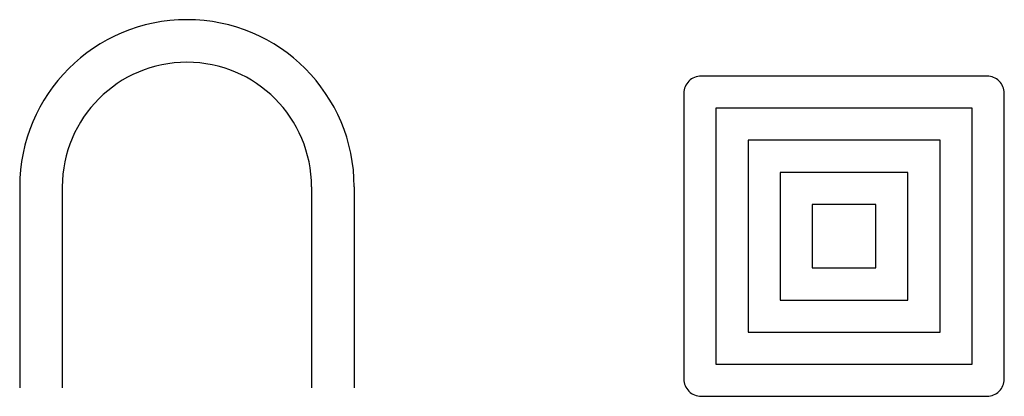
# Model space of a CAD drawing. Header units: millimetres. Extents: x 1774 to 5460, y 1249 to 2660.
import ezdxf

# ---------------------------------------------------------------- set-up
doc = ezdxf.new("R2010")
doc.units = ezdxf.units.MM

msp = doc.modelspace()

# ---------------------------------------------------------------- linework, layer by layer
for p, q in [((1773.7, 2033.5), (1773.7, 1280.7)), ((1933.3, 2033.5), (1933.3, 1280.7)), ((2866.5, 2033.5), (2866.5, 1280.7)), ((3026.1, 2033.5), (3026.1, 1280.7))]:
    msp.add_line(p, q)
msp.add_lwpolyline([(4325.2, 1248.7), (5395.2, 1248.7, 0.414214), (5460.2, 1313.7), (5460.2, 2383.7, 0.414214), (5395.2, 2448.7), (4325.2, 2448.7, 0.414214), (4260.2, 2383.7), (4260.2, 1313.7, 0.414214)], format="xyb", close=True)
for points in [[(4380.4, 1369), (5339.9, 1369), (5339.9, 2328.4), (4380.4, 2328.4)], [(4500.7, 1489.2), (5219.6, 1489.2), (5219.6, 2208.1), (4500.7, 2208.1)], [(4621, 1609.5), (5099.3, 1609.5), (5099.3, 2087.8), (4621, 2087.8)], [(4741.3, 1729.8), (4979, 1729.8), (4979, 1967.6), (4741.3, 1967.6)]]:
    msp.add_lwpolyline(points, close=True)
for radius in [626.2, 466.6]:
    msp.add_arc((2399.9, 2033.5), radius, 0, 180)

doc.saveas('drawing.dxf')
